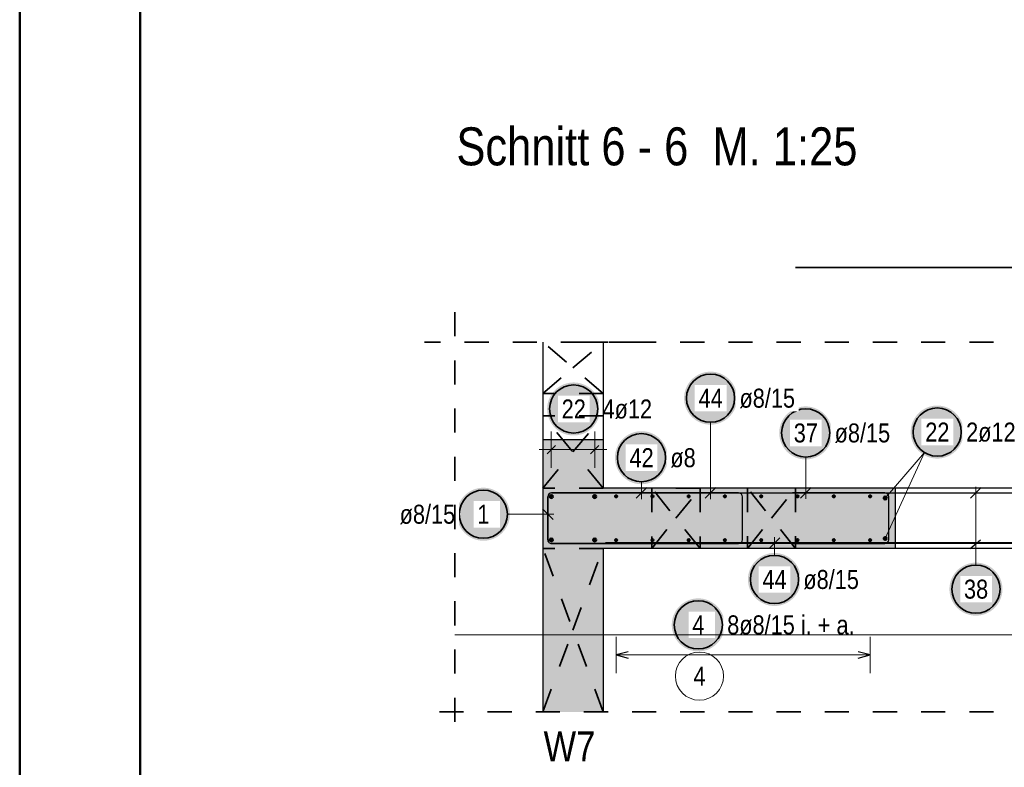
# Model space of a CAD drawing. Header units: millimetres. Extents: x -4.8 to 37.2, y -12 to 28.3.
# Tile 2 of 82: x 0 to 4.1, y 1.6 to 4.7. Entities that reach past the tile are written whole.
import ezdxf

# ---------------------------------------------------------------- set-up
doc = ezdxf.new("R2010")
doc.units = ezdxf.units.MM
doc.linetypes.add('DOT', pattern=[0.25, 0, -0.25])
doc.linetypes.add('HIDDEN', pattern=[0.375, 0.25, -0.125])
doc.layers.add('Achsen', color=7, linetype='Continuous', lineweight=20)
doc.layers.add('nplo Bewehrung', color=7, linetype='Continuous', lineweight=20)
doc.styles.add('Arial Narrow', font='ARIALN.TTF')

msp = doc.modelspace()

# ---------------------------------------------------------------- hatches: boundary and pattern name
at = {"lineweight": 25, "true_color": 0xffffff}
for points in [[(2.978442, 3.119997), (2.978375, 3.123836), (2.978174, 3.12767), (2.977839, 3.131495), (2.977371, 3.135306), (2.97677, 3.139098), (2.976038, 3.142867), (2.975174, 3.146608), (2.97418, 3.150317), (2.973058, 3.153989), (2.971808, 3.157619), (2.970432, 3.161203), (2.968932, 3.164738), (2.967309, 3.168218), (2.965566, 3.171639), (2.963704, 3.174997), (2.961727, 3.178288), (2.959636, 3.181508), (2.957433, 3.184653), (2.955123, 3.18772), (2.952707, 3.190703), (2.950188, 3.193601), (2.947569, 3.196409), (2.944854, 3.199124), (2.942046, 3.201743), (2.939148, 3.204262), (2.936164, 3.206678), (2.933098, 3.208989), (2.929953, 3.211191), (2.926733, 3.213282), (2.923442, 3.21526), (2.920083, 3.217121), (2.916662, 3.218864), (2.913183, 3.220487), (2.909648, 3.221987), (2.906064, 3.223363), (2.902433, 3.224613), (2.898762, 3.225736), (2.895053, 3.226729), (2.891312, 3.227593), (2.887543, 3.228326), (2.883751, 3.228926), (2.87994, 3.229394), (2.876115, 3.229729), (2.872281, 3.22993), (2.868442, 3.229997), (2.864603, 3.22993), (2.860768, 3.229729), (2.856943, 3.229394), (2.853133, 3.228926), (2.84934, 3.228326), (2.845571, 3.227593), (2.84183, 3.226729), (2.838122, 3.225736), (2.83445, 3.224613), (2.830819, 3.223363), (2.827235, 3.221987), (2.823701, 3.220487), (2.820221, 3.218864), (2.8168, 3.217121), (2.813442, 3.21526), (2.81015, 3.213282), (2.80693, 3.211191), (2.803785, 3.208989), (2.800719, 3.206678), (2.797735, 3.204262), (2.794837, 3.201743), (2.792029, 3.199124), (2.789314, 3.196409), (2.786696, 3.193601), (2.784177, 3.190703), (2.78176, 3.18772), (2.77945, 3.184653), (2.777247, 3.181508), (2.775156, 3.178288), (2.773179, 3.174997), (2.771317, 3.171639), (2.769574, 3.168218), (2.767952, 3.164738), (2.766451, 3.161203), (2.765075, 3.157619), (2.763825, 3.153989), (2.762703, 3.150317), (2.761709, 3.146608), (2.760845, 3.142867), (2.760113, 3.139098), (2.759512, 3.135306), (2.759044, 3.131495), (2.75871, 3.12767), (2.758509, 3.123836), (2.758442, 3.119997), (2.758509, 3.116158), (2.75871, 3.112324), (2.759044, 3.108499), (2.759512, 3.104688), (2.760113, 3.100895), (2.760845, 3.097126), (2.761709, 3.093385), (2.762703, 3.089677), (2.763825, 3.086005), (2.765075, 3.082375), (2.766451, 3.07879), (2.767952, 3.075256), (2.769574, 3.071776), (2.771317, 3.068355), (2.773179, 3.064997), (2.775156, 3.061706), (2.777247, 3.058486), (2.77945, 3.05534), (2.78176, 3.052274), (2.784177, 3.04929), (2.786696, 3.046392), (2.789314, 3.043584), (2.792029, 3.040869), (2.794837, 3.038251), (2.797735, 3.035732), (2.800719, 3.033316), (2.803785, 3.031005), (2.80693, 3.028803), (2.81015, 3.026711), (2.813442, 3.024734), (2.8168, 3.022873), (2.820221, 3.021129), (2.823701, 3.019507), (2.827235, 3.018007), (2.830819, 3.016631), (2.83445, 3.015381), (2.838122, 3.014258), (2.84183, 3.013264), (2.845571, 3.012401), (2.84934, 3.011668), (2.853133, 3.011067), (2.856943, 3.010599), (2.860768, 3.010265), (2.864603, 3.010064), (2.868442, 3.009997), (2.872281, 3.010064), (2.876115, 3.010265), (2.87994, 3.010599), (2.883751, 3.011067), (2.887543, 3.011668), (2.891312, 3.012401), (2.895053, 3.013264), (2.898762, 3.014258), (2.902433, 3.015381), (2.906064, 3.016631), (2.909648, 3.018007), (2.913183, 3.019507), (2.916662, 3.021129), (2.920083, 3.022873), (2.923442, 3.024734), (2.926733, 3.026711), (2.929953, 3.028803), (2.933098, 3.031005), (2.936164, 3.033316), (2.939148, 3.035732), (2.942046, 3.038251), (2.944854, 3.040869), (2.947569, 3.043584), (2.950188, 3.046392), (2.952707, 3.04929), (2.955123, 3.052274), (2.957433, 3.05534), (2.959636, 3.058486), (2.961727, 3.061706), (2.963704, 3.064997), (2.965566, 3.068355), (2.967309, 3.071776), (2.968932, 3.075256), (2.970432, 3.07879), (2.971808, 3.082375), (2.973058, 3.086005), (2.97418, 3.089677), (2.975174, 3.093385), (2.976038, 3.097126), (2.97677, 3.100895), (2.977371, 3.104688), (2.977839, 3.108499), (2.978174, 3.112324)], [(2.409942, 3.075132), (2.409875, 3.07897), (2.409674, 3.082805), (2.409339, 3.08663), (2.408871, 3.090441), (2.408271, 3.094233), (2.407538, 3.098002), (2.406674, 3.101743), (2.405681, 3.105452), (2.404558, 3.109123), (2.403308, 3.112754), (2.401932, 3.116338), (2.400432, 3.119873), (2.398809, 3.123352), (2.397066, 3.126773), (2.395205, 3.130132), (2.393227, 3.133423), (2.391136, 3.136643), (2.388934, 3.139788), (2.386623, 3.142854), (2.384207, 3.145838), (2.381688, 3.148736), (2.379069, 3.151544), (2.376354, 3.154259), (2.373546, 3.156877), (2.370648, 3.159396), (2.367665, 3.161813), (2.364598, 3.164123), (2.361453, 3.166326), (2.358233, 3.168417), (2.354942, 3.170394), (2.351584, 3.172256), (2.348163, 3.173999), (2.344683, 3.175622), (2.341148, 3.177122), (2.337564, 3.178498), (2.333934, 3.179748), (2.330262, 3.18087), (2.326553, 3.181864), (2.322812, 3.182728), (2.319043, 3.18346), (2.315251, 3.184061), (2.31144, 3.184529), (2.307615, 3.184864), (2.303781, 3.185064), (2.299942, 3.185132), (2.296103, 3.185064), (2.292269, 3.184864), (2.288444, 3.184529), (2.284633, 3.184061), (2.28084, 3.18346), (2.277071, 3.182728), (2.27333, 3.181864), (2.269622, 3.18087), (2.26595, 3.179748), (2.26232, 3.178498), (2.258735, 3.177122), (2.255201, 3.175622), (2.251721, 3.173999), (2.2483, 3.172256), (2.244942, 3.170394), (2.241651, 3.168417), (2.238431, 3.166326), (2.235285, 3.164123), (2.232219, 3.161813), (2.229235, 3.159396), (2.226337, 3.156877), (2.223529, 3.154259), (2.220814, 3.151544), (2.218196, 3.148736), (2.215677, 3.145838), (2.213261, 3.142854), (2.21095, 3.139788), (2.208748, 3.136643), (2.206656, 3.133423), (2.204679, 3.130132), (2.202818, 3.126773), (2.201074, 3.123352), (2.199452, 3.119873), (2.197952, 3.116338), (2.196576, 3.112754), (2.195326, 3.109123), (2.194203, 3.105452), (2.193209, 3.101743), (2.192346, 3.098002), (2.191613, 3.094233), (2.191012, 3.090441), (2.190544, 3.08663), (2.19021, 3.082805), (2.190009, 3.07897), (2.189942, 3.075132), (2.190009, 3.071293), (2.19021, 3.067458), (2.190544, 3.063633), (2.191012, 3.059822), (2.191613, 3.05603), (2.192346, 3.052261), (2.193209, 3.04852), (2.194203, 3.044811), (2.195326, 3.04114), (2.196576, 3.037509), (2.197952, 3.033925), (2.199452, 3.03039), (2.201074, 3.026911), (2.202818, 3.02349), (2.204679, 3.020132), (2.206656, 3.01684), (2.208748, 3.01362), (2.21095, 3.010475), (2.213261, 3.007409), (2.215677, 3.004425), (2.218196, 3.001527), (2.220814, 2.998719), (2.223529, 2.996004), (2.226337, 2.993386), (2.229235, 2.990867), (2.232219, 2.98845), (2.235285, 2.98614), (2.238431, 2.983937), (2.241651, 2.981846), (2.244942, 2.979869), (2.2483, 2.978007), (2.251721, 2.976264), (2.255201, 2.974642), (2.258735, 2.973141), (2.26232, 2.971765), (2.26595, 2.970515), (2.269622, 2.969393), (2.27333, 2.968399), (2.277071, 2.967535), (2.28084, 2.966803), (2.284633, 2.966202), (2.288444, 2.965734), (2.292269, 2.965399), (2.296103, 2.965199), (2.299942, 2.965132), (2.303781, 2.965199), (2.307615, 2.965399), (2.31144, 2.965734), (2.315251, 2.966202), (2.319043, 2.966803), (2.322812, 2.967535), (2.326553, 2.968399), (2.330262, 2.969393), (2.333934, 2.970515), (2.337564, 2.971765), (2.341148, 2.973141), (2.344683, 2.974642), (2.348163, 2.976264), (2.351584, 2.978007), (2.354942, 2.979869), (2.358233, 2.981846), (2.361453, 2.983937), (2.364598, 2.98614), (2.367665, 2.98845), (2.370648, 2.990867), (2.373546, 2.993386), (2.376354, 2.996004), (2.379069, 2.998719), (2.381688, 3.001527), (2.384207, 3.004425), (2.386623, 3.007409), (2.388934, 3.010475), (2.391136, 3.01362), (2.393227, 3.01684), (2.395205, 3.020132), (2.397066, 3.02349), (2.398809, 3.026911), (2.400432, 3.03039), (2.401932, 3.033925), (2.403308, 3.037509), (2.404558, 3.04114), (2.405681, 3.044811), (2.406674, 3.04852), (2.407538, 3.052261), (2.408271, 3.05603), (2.408871, 3.059822), (2.409339, 3.063633), (2.409674, 3.067458)], [(3.373489, 2.975734), (3.373422, 2.979573), (3.373221, 2.983407), (3.372886, 2.987232), (3.372418, 2.991043), (3.371818, 2.994835), (3.371085, 2.998604), (3.370221, 3.002346), (3.369228, 3.006054), (3.368105, 3.009726), (3.366855, 3.013356), (3.365479, 3.016941), (3.363979, 3.020475), (3.362356, 3.023955), (3.360613, 3.027376), (3.358752, 3.030734), (3.356774, 3.034025), (3.354683, 3.037245), (3.352481, 3.04039), (3.35017, 3.043457), (3.347754, 3.046441), (3.345235, 3.049338), (3.342616, 3.052147), (3.339901, 3.054861), (3.337093, 3.05748), (3.334196, 3.059999), (3.331212, 3.062415), (3.328145, 3.064726), (3.325, 3.066928), (3.32178, 3.069019), (3.318489, 3.070997), (3.315131, 3.072858), (3.31171, 3.074601), (3.30823, 3.076224), (3.304696, 3.077724), (3.301111, 3.0791), (3.297481, 3.08035), (3.293809, 3.081473), (3.2901, 3.082467), (3.286359, 3.08333), (3.28259, 3.084063), (3.278798, 3.084664), (3.274987, 3.085132), (3.271162, 3.085466), (3.267328, 3.085667), (3.263489, 3.085734), (3.25965, 3.085667), (3.255816, 3.085466), (3.251991, 3.085132), (3.24818, 3.084664), (3.244388, 3.084063), (3.240619, 3.08333), (3.236878, 3.082467), (3.233169, 3.081473), (3.229497, 3.08035), (3.225867, 3.0791), (3.222282, 3.077724), (3.218748, 3.076224), (3.215268, 3.074601), (3.211847, 3.072858), (3.208489, 3.070997), (3.205198, 3.069019), (3.201978, 3.066928), (3.198833, 3.064726), (3.195766, 3.062415), (3.192782, 3.059999), (3.189885, 3.05748), (3.187077, 3.054861), (3.184362, 3.052147), (3.181743, 3.049338), (3.179224, 3.046441), (3.176808, 3.043457), (3.174497, 3.04039), (3.172295, 3.037245), (3.170204, 3.034025), (3.168226, 3.030734), (3.166365, 3.027376), (3.164622, 3.023955), (3.162999, 3.020475), (3.161499, 3.016941), (3.160123, 3.013356), (3.158873, 3.009726), (3.15775, 3.006054), (3.156756, 3.002346), (3.155893, 2.998604), (3.15516, 2.994835), (3.154559, 2.991043), (3.154092, 2.987232), (3.153757, 2.983407), (3.153556, 2.979573), (3.153489, 2.975734), (3.153556, 2.971895), (3.153757, 2.968061), (3.154092, 2.964236), (3.154559, 2.960425), (3.15516, 2.956633), (3.155893, 2.952864), (3.156756, 2.949123), (3.15775, 2.945414), (3.158873, 2.941742), (3.160123, 2.938112), (3.161499, 2.934527), (3.162999, 2.930993), (3.164622, 2.927513), (3.166365, 2.924092), (3.168226, 2.920734), (3.170204, 2.917443), (3.172295, 2.914223), (3.174497, 2.911078), (3.176808, 2.908011), (3.179224, 2.905027), (3.181743, 2.90213), (3.184362, 2.899322), (3.187077, 2.896607), (3.189885, 2.893988), (3.192782, 2.891469), (3.195766, 2.889053), (3.198833, 2.886742), (3.201978, 2.88454), (3.205198, 2.882449), (3.208489, 2.880471), (3.211847, 2.87861), (3.215268, 2.876867), (3.218748, 2.875244), (3.222282, 2.873744), (3.225867, 2.872368), (3.229497, 2.871118), (3.233169, 2.869995), (3.236878, 2.869002), (3.240619, 2.868138), (3.244388, 2.867405), (3.24818, 2.866805), (3.251991, 2.866337), (3.255816, 2.866002), (3.25965, 2.865801), (3.263489, 2.865734), (3.267328, 2.865801), (3.271162, 2.866002), (3.274987, 2.866337), (3.278798, 2.866805), (3.28259, 2.867405), (3.286359, 2.868138), (3.2901, 2.869002), (3.293809, 2.869995), (3.297481, 2.871118), (3.301111, 2.872368), (3.304696, 2.873744), (3.30823, 2.875244), (3.31171, 2.876867), (3.315131, 2.87861), (3.318489, 2.880471), (3.32178, 2.882449), (3.325, 2.88454), (3.328145, 2.886742), (3.331212, 2.889053), (3.334196, 2.891469), (3.337093, 2.893988), (3.339901, 2.896607), (3.342616, 2.899322), (3.345235, 2.90213), (3.347754, 2.905027), (3.35017, 2.908011), (3.352481, 2.911078), (3.354683, 2.914223), (3.356774, 2.917443), (3.358752, 2.920734), (3.360613, 2.924092), (3.362356, 2.927513), (3.363979, 2.930993), (3.365479, 2.934527), (3.366855, 2.938112), (3.368105, 2.941742), (3.369228, 2.945414), (3.370221, 2.949123), (3.371085, 2.952864), (3.371818, 2.956633), (3.372418, 2.960425), (3.372886, 2.964236), (3.373221, 2.968061)], [(2.691491, 2.872956), (2.691424, 2.876795), (2.691223, 2.88063), (2.690888, 2.884455), (2.69042, 2.888265), (2.68982, 2.892058), (2.689087, 2.895827), (2.688223, 2.899568), (2.68723, 2.903277), (2.686107, 2.906948), (2.684857, 2.910579), (2.683481, 2.914163), (2.681981, 2.917697), (2.680358, 2.921177), (2.678615, 2.924598), (2.676754, 2.927956), (2.674776, 2.931248), (2.672685, 2.934468), (2.670483, 2.937613), (2.668172, 2.940679), (2.665756, 2.943663), (2.663237, 2.946561), (2.660618, 2.949369), (2.657903, 2.952084), (2.655095, 2.954702), (2.652198, 2.957221), (2.649214, 2.959638), (2.646147, 2.961948), (2.643002, 2.964151), (2.639782, 2.966242), (2.636491, 2.968219), (2.633133, 2.970081), (2.629712, 2.971824), (2.626232, 2.973446), (2.622698, 2.974947), (2.619113, 2.976323), (2.615483, 2.977573), (2.611811, 2.978695), (2.608102, 2.979689), (2.604361, 2.980553), (2.600592, 2.981285), (2.5968, 2.981886), (2.592989, 2.982354), (2.589164, 2.982688), (2.58533, 2.982889), (2.581491, 2.982956), (2.577652, 2.982889), (2.573818, 2.982688), (2.569993, 2.982354), (2.566182, 2.981886), (2.56239, 2.981285), (2.558621, 2.980553), (2.554879, 2.979689), (2.551171, 2.978695), (2.547499, 2.977573), (2.543869, 2.976323), (2.540284, 2.974947), (2.53675, 2.973446), (2.53327, 2.971824), (2.529849, 2.970081), (2.526491, 2.968219), (2.5232, 2.966242), (2.51998, 2.964151), (2.516835, 2.961948), (2.513768, 2.959638), (2.510784, 2.957221), (2.507887, 2.954702), (2.505078, 2.952084), (2.502364, 2.949369), (2.499745, 2.946561), (2.497226, 2.943663), (2.49481, 2.940679), (2.492499, 2.937613), (2.490297, 2.934468), (2.488206, 2.931248), (2.486228, 2.927956), (2.484367, 2.924598), (2.482624, 2.921177), (2.481001, 2.917697), (2.479501, 2.914163), (2.478125, 2.910579), (2.476875, 2.906948), (2.475752, 2.903277), (2.474758, 2.899568), (2.473895, 2.895827), (2.473162, 2.892058), (2.472561, 2.888265), (2.472093, 2.884455), (2.471759, 2.88063), (2.471558, 2.876795), (2.471491, 2.872956), (2.471558, 2.869117), (2.471759, 2.865283), (2.472093, 2.861458), (2.472561, 2.857647), (2.473162, 2.853855), (2.473895, 2.850086), (2.474758, 2.846345), (2.475752, 2.842636), (2.476875, 2.838965), (2.478125, 2.835334), (2.479501, 2.83175), (2.481001, 2.828215), (2.482624, 2.824736), (2.484367, 2.821315), (2.486228, 2.817956), (2.488206, 2.814665), (2.490297, 2.811445), (2.492499, 2.8083), (2.49481, 2.805234), (2.497226, 2.80225), (2.499745, 2.799352), (2.502364, 2.796544), (2.505078, 2.793829), (2.507887, 2.791211), (2.510784, 2.788692), (2.513768, 2.786275), (2.516835, 2.783965), (2.51998, 2.781762), (2.5232, 2.779671), (2.526491, 2.777694), (2.529849, 2.775832), (2.53327, 2.774089), (2.53675, 2.772466), (2.540284, 2.770966), (2.543869, 2.76959), (2.547499, 2.76834), (2.551171, 2.767218), (2.554879, 2.766224), (2.558621, 2.76536), (2.56239, 2.764628), (2.566182, 2.764027), (2.569993, 2.763559), (2.573818, 2.763224), (2.577652, 2.763023), (2.581491, 2.762956), (2.58533, 2.763023), (2.589164, 2.763224), (2.592989, 2.763559), (2.5968, 2.764027), (2.600592, 2.764628), (2.604361, 2.76536), (2.608102, 2.766224), (2.611811, 2.767218), (2.615483, 2.76834), (2.619113, 2.76959), (2.622698, 2.770966), (2.626232, 2.772466), (2.629712, 2.774089), (2.633133, 2.775832), (2.636491, 2.777694), (2.639782, 2.779671), (2.643002, 2.781762), (2.646147, 2.783965), (2.649214, 2.786275), (2.652198, 2.788692), (2.655095, 2.791211), (2.657903, 2.793829), (2.660618, 2.796544), (2.663237, 2.799352), (2.665756, 2.80225), (2.668172, 2.805234), (2.670483, 2.8083), (2.672685, 2.811445), (2.674776, 2.814665), (2.676754, 2.817956), (2.678615, 2.821315), (2.680358, 2.824736), (2.681981, 2.828215), (2.683481, 2.83175), (2.684857, 2.835334), (2.686107, 2.838965), (2.68723, 2.842636), (2.688223, 2.846345), (2.689087, 2.850086), (2.68982, 2.853855), (2.69042, 2.857647), (2.690888, 2.861458), (2.691223, 2.865283)], [(2.035101, 2.638382), (2.035034, 2.642221), (2.034833, 2.646055), (2.034498, 2.64988), (2.03403, 2.653691), (2.03343, 2.657483), (2.032697, 2.661252), (2.031833, 2.664994), (2.03084, 2.668702), (2.029717, 2.672374), (2.028467, 2.676004), (2.027091, 2.679589), (2.025591, 2.683123), (2.023968, 2.686603), (2.022225, 2.690024), (2.020364, 2.693382), (2.018386, 2.696673), (2.016295, 2.699893), (2.014093, 2.703039), (2.011782, 2.706105), (2.009366, 2.709089), (2.006847, 2.711987), (2.004228, 2.714795), (2.001513, 2.71751), (1.998705, 2.720128), (1.995807, 2.722647), (1.992824, 2.725063), (1.989757, 2.727374), (1.986612, 2.729576), (1.983392, 2.731667), (1.980101, 2.733645), (1.976743, 2.735506), (1.973322, 2.73725), (1.969842, 2.738872), (1.966307, 2.740372), (1.962723, 2.741748), (1.959093, 2.742998), (1.955421, 2.744121), (1.951712, 2.745115), (1.947971, 2.745978), (1.944202, 2.746711), (1.94041, 2.747312), (1.936599, 2.74778), (1.932774, 2.748114), (1.92894, 2.748315), (1.925101, 2.748382), (1.921262, 2.748315), (1.917428, 2.748114), (1.913603, 2.74778), (1.909792, 2.747312), (1.905999, 2.746711), (1.90223, 2.745978), (1.898489, 2.745115), (1.894781, 2.744121), (1.891109, 2.742998), (1.887479, 2.741748), (1.883894, 2.740372), (1.88036, 2.738872), (1.87688, 2.73725), (1.873459, 2.735506), (1.870101, 2.733645), (1.86681, 2.731667), (1.86359, 2.729576), (1.860444, 2.727374), (1.857378, 2.725063), (1.854394, 2.722647), (1.851496, 2.720128), (1.848688, 2.71751), (1.845973, 2.714795), (1.843355, 2.711987), (1.840836, 2.709089), (1.83842, 2.706105), (1.836109, 2.703039), (1.833907, 2.699893), (1.831815, 2.696673), (1.829838, 2.693382), (1.827977, 2.690024), (1.826233, 2.686603), (1.824611, 2.683123), (1.823111, 2.679589), (1.821735, 2.676004), (1.820485, 2.672374), (1.819362, 2.668702), (1.818368, 2.664994), (1.817505, 2.661252), (1.816772, 2.657483), (1.816171, 2.653691), (1.815703, 2.64988), (1.815369, 2.646055), (1.815168, 2.642221), (1.815101, 2.638382), (1.815168, 2.634543), (1.815369, 2.630709), (1.815703, 2.626884), (1.816171, 2.623073), (1.816772, 2.619281), (1.817505, 2.615512), (1.818368, 2.611771), (1.819362, 2.608062), (1.820485, 2.60439), (1.821735, 2.60076), (1.823111, 2.597175), (1.824611, 2.593641), (1.826233, 2.590161), (1.827977, 2.58674), (1.829838, 2.583382), (1.831815, 2.580091), (1.833907, 2.576871), (1.836109, 2.573726), (1.83842, 2.570659), (1.840836, 2.567676), (1.843355, 2.564778), (1.845973, 2.56197), (1.848688, 2.559255), (1.851496, 2.556636), (1.854394, 2.554117), (1.857378, 2.551701), (1.860444, 2.54939), (1.86359, 2.547188), (1.86681, 2.545097), (1.870101, 2.543119), (1.873459, 2.541258), (1.87688, 2.539515), (1.88036, 2.537892), (1.883894, 2.536392), (1.887479, 2.535016), (1.891109, 2.533766), (1.894781, 2.532643), (1.898489, 2.53165), (1.90223, 2.530786), (1.905999, 2.530053), (1.909792, 2.529453), (1.913603, 2.528985), (1.917428, 2.52865), (1.921262, 2.528449), (1.925101, 2.528382), (1.92894, 2.528449), (1.932774, 2.52865), (1.936599, 2.528985), (1.94041, 2.529453), (1.944202, 2.530053), (1.947971, 2.530786), (1.951712, 2.53165), (1.955421, 2.532643), (1.959093, 2.533766), (1.962723, 2.535016), (1.966307, 2.536392), (1.969842, 2.537892), (1.973322, 2.539515), (1.976743, 2.541258), (1.980101, 2.543119), (1.983392, 2.545097), (1.986612, 2.547188), (1.989757, 2.54939), (1.992824, 2.551701), (1.995807, 2.554117), (1.998705, 2.556636), (2.001513, 2.559255), (2.004228, 2.56197), (2.006847, 2.564778), (2.009366, 2.567676), (2.011782, 2.570659), (2.014093, 2.573726), (2.016295, 2.576871), (2.018386, 2.580091), (2.020364, 2.583382), (2.022225, 2.58674), (2.023968, 2.590161), (2.025591, 2.593641), (2.027091, 2.597175), (2.028467, 2.60076), (2.029717, 2.60439), (2.03084, 2.608062), (2.031833, 2.611771), (2.032697, 2.615512), (2.03343, 2.619281), (2.03403, 2.623073), (2.034498, 2.626884), (2.034833, 2.630709)], [(3.243686, 2.367634), (3.243619, 2.371473), (3.243418, 2.375307), (3.243083, 2.379132), (3.242615, 2.382943), (3.242015, 2.386735), (3.241282, 2.390504), (3.240418, 2.394245), (3.239424, 2.397954), (3.238302, 2.401626), (3.237052, 2.405256), (3.235676, 2.408841), (3.234176, 2.412375), (3.232553, 2.415855), (3.23081, 2.419276), (3.228948, 2.422634), (3.226971, 2.425925), (3.22488, 2.429145), (3.222678, 2.43229), (3.220367, 2.435357), (3.217951, 2.438341), (3.215432, 2.441238), (3.212813, 2.444046), (3.210098, 2.446761), (3.20729, 2.44938), (3.204392, 2.451899), (3.201408, 2.454315), (3.198342, 2.456626), (3.195197, 2.458828), (3.191977, 2.460919), (3.188686, 2.462897), (3.185328, 2.464758), (3.181906, 2.466501), (3.178427, 2.468124), (3.174892, 2.469624), (3.171308, 2.471), (3.167678, 2.47225), (3.164006, 2.473373), (3.160297, 2.474366), (3.156556, 2.47523), (3.152787, 2.475963), (3.148995, 2.476563), (3.145184, 2.477031), (3.141359, 2.477366), (3.137525, 2.477567), (3.133686, 2.477634), (3.129847, 2.477567), (3.126012, 2.477366), (3.122188, 2.477031), (3.118377, 2.476563), (3.114584, 2.475963), (3.110815, 2.47523), (3.107074, 2.474366), (3.103366, 2.473373), (3.099694, 2.47225), (3.096063, 2.471), (3.092479, 2.469624), (3.088945, 2.468124), (3.085465, 2.466501), (3.082044, 2.464758), (3.078686, 2.462897), (3.075395, 2.460919), (3.072174, 2.458828), (3.069029, 2.456626), (3.065963, 2.454315), (3.062979, 2.451899), (3.060081, 2.44938), (3.057273, 2.446761), (3.054558, 2.444046), (3.05194, 2.441238), (3.049421, 2.438341), (3.047004, 2.435357), (3.044694, 2.43229), (3.042492, 2.429145), (3.0404, 2.425925), (3.038423, 2.422634), (3.036561, 2.419276), (3.034818, 2.415855), (3.033196, 2.412375), (3.031695, 2.408841), (3.030319, 2.405256), (3.029069, 2.401626), (3.027947, 2.397954), (3.026953, 2.394245), (3.026089, 2.390504), (3.025357, 2.386735), (3.024756, 2.382943), (3.024288, 2.379132), (3.023954, 2.375307), (3.023753, 2.371473), (3.023686, 2.367634), (3.023753, 2.363795), (3.023954, 2.359961), (3.024288, 2.356136), (3.024756, 2.352325), (3.025357, 2.348533), (3.026089, 2.344764), (3.026953, 2.341022), (3.027947, 2.337314), (3.029069, 2.333642), (3.030319, 2.330012), (3.031695, 2.326427), (3.033196, 2.322893), (3.034818, 2.319413), (3.036561, 2.315992), (3.038423, 2.312634), (3.0404, 2.309343), (3.042492, 2.306123), (3.044694, 2.302978), (3.047004, 2.299911), (3.049421, 2.296927), (3.05194, 2.29403), (3.054558, 2.291221), (3.057273, 2.288507), (3.060081, 2.285888), (3.062979, 2.283369), (3.065963, 2.280953), (3.069029, 2.278642), (3.072174, 2.27644), (3.075395, 2.274349), (3.078686, 2.272371), (3.082044, 2.27051), (3.085465, 2.268767), (3.088945, 2.267144), (3.092479, 2.265644), (3.096063, 2.264268), (3.099694, 2.263018), (3.103366, 2.261895), (3.107074, 2.260901), (3.110815, 2.260038), (3.114584, 2.259305), (3.118377, 2.258704), (3.122188, 2.258236), (3.126012, 2.257902), (3.129847, 2.257701), (3.133686, 2.257634), (3.137525, 2.257701), (3.141359, 2.257902), (3.145184, 2.258236), (3.148995, 2.258704), (3.152787, 2.259305), (3.156556, 2.260038), (3.160297, 2.260901), (3.164006, 2.261895), (3.167678, 2.263018), (3.171308, 2.264268), (3.174892, 2.265644), (3.178427, 2.267144), (3.181906, 2.268767), (3.185328, 2.27051), (3.188686, 2.272371), (3.191977, 2.274349), (3.195197, 2.27644), (3.198342, 2.278642), (3.201408, 2.280953), (3.204392, 2.283369), (3.20729, 2.285888), (3.210098, 2.288507), (3.212813, 2.291221), (3.215432, 2.29403), (3.217951, 2.296927), (3.220367, 2.299911), (3.222678, 2.302978), (3.22488, 2.306123), (3.226971, 2.309343), (3.228948, 2.312634), (3.23081, 2.315992), (3.232553, 2.319413), (3.234176, 2.322893), (3.235676, 2.326427), (3.237052, 2.330012), (3.238302, 2.333642), (3.239424, 2.337314), (3.240418, 2.341022), (3.241282, 2.344764), (3.242015, 2.348533), (3.242615, 2.352325), (3.243083, 2.356136), (3.243418, 2.359961)], [(4.080255, 2.327487), (4.080188, 2.331326), (4.079987, 2.335161), (4.079652, 2.338986), (4.079184, 2.342796), (4.078583, 2.346589), (4.077851, 2.350358), (4.076987, 2.354099), (4.075993, 2.357808), (4.074871, 2.361479), (4.073621, 2.36511), (4.072245, 2.368694), (4.070745, 2.372228), (4.069122, 2.375708), (4.067379, 2.379129), (4.065517, 2.382487), (4.06354, 2.385779), (4.061449, 2.388999), (4.059246, 2.392144), (4.056936, 2.39521), (4.054519, 2.398194), (4.052, 2.401092), (4.049382, 2.4039), (4.046667, 2.406615), (4.043859, 2.409233), (4.040961, 2.411752), (4.037977, 2.414169), (4.034911, 2.416479), (4.031766, 2.418682), (4.028546, 2.420773), (4.025255, 2.42275), (4.021896, 2.424612), (4.018475, 2.426355), (4.014996, 2.427977), (4.011461, 2.429478), (4.007877, 2.430854), (4.004246, 2.432104), (4.000575, 2.433226), (3.996866, 2.43422), (3.993125, 2.435084), (3.989356, 2.435816), (3.985564, 2.436417), (3.981753, 2.436885), (3.977928, 2.437219), (3.974093, 2.43742), (3.970255, 2.437487), (3.966416, 2.43742), (3.962581, 2.437219), (3.958756, 2.436885), (3.954945, 2.436417), (3.951153, 2.435816), (3.947384, 2.435084), (3.943643, 2.43422), (3.939934, 2.433226), (3.936263, 2.432104), (3.932632, 2.430854), (3.929048, 2.429478), (3.925513, 2.427977), (3.922034, 2.426355), (3.918613, 2.424612), (3.915255, 2.42275), (3.911963, 2.420773), (3.908743, 2.418682), (3.905598, 2.416479), (3.902532, 2.414169), (3.899548, 2.411752), (3.89665, 2.409233), (3.893842, 2.406615), (3.891127, 2.4039), (3.888509, 2.401092), (3.88599, 2.398194), (3.883573, 2.39521), (3.881263, 2.392144), (3.87906, 2.388999), (3.876969, 2.385779), (3.874992, 2.382487), (3.87313, 2.379129), (3.871387, 2.375708), (3.869765, 2.372228), (3.868264, 2.368694), (3.866888, 2.36511), (3.865638, 2.361479), (3.864516, 2.357808), (3.863522, 2.354099), (3.862658, 2.350358), (3.861926, 2.346589), (3.861325, 2.342796), (3.860857, 2.338986), (3.860522, 2.335161), (3.860322, 2.331326), (3.860255, 2.327487), (3.860322, 2.323648), (3.860522, 2.319814), (3.860857, 2.315989), (3.861325, 2.312178), (3.861926, 2.308386), (3.862658, 2.304617), (3.863522, 2.300876), (3.864516, 2.297167), (3.865638, 2.293496), (3.866888, 2.289865), (3.868264, 2.286281), (3.869765, 2.282746), (3.871387, 2.279267), (3.87313, 2.275846), (3.874992, 2.272487), (3.876969, 2.269196), (3.87906, 2.265976), (3.881263, 2.262831), (3.883573, 2.259765), (3.88599, 2.256781), (3.888509, 2.253883), (3.891127, 2.251075), (3.893842, 2.24836), (3.89665, 2.245742), (3.899548, 2.243223), (3.902532, 2.240806), (3.905598, 2.238496), (3.908743, 2.236293), (3.911963, 2.234202), (3.915255, 2.232225), (3.918613, 2.230363), (3.922034, 2.22862), (3.925513, 2.226997), (3.929048, 2.225497), (3.932632, 2.224121), (3.936263, 2.222871), (3.939934, 2.221749), (3.943643, 2.220755), (3.947384, 2.219891), (3.951153, 2.219159), (3.954945, 2.218558), (3.958756, 2.21809), (3.962581, 2.217755), (3.966416, 2.217554), (3.970255, 2.217487), (3.974093, 2.217554), (3.977928, 2.217755), (3.981753, 2.21809), (3.985564, 2.218558), (3.989356, 2.219159), (3.993125, 2.219891), (3.996866, 2.220755), (4.000575, 2.221749), (4.004246, 2.222871), (4.007877, 2.224121), (4.011461, 2.225497), (4.014996, 2.226997), (4.018475, 2.22862), (4.021896, 2.230363), (4.025255, 2.232225), (4.028546, 2.234202), (4.031766, 2.236293), (4.034911, 2.238496), (4.037977, 2.240806), (4.040961, 2.243223), (4.043859, 2.245742), (4.046667, 2.24836), (4.049382, 2.251075), (4.052, 2.253883), (4.054519, 2.256781), (4.056936, 2.259765), (4.059246, 2.262831), (4.061449, 2.265976), (4.06354, 2.269196), (4.065517, 2.272487), (4.067379, 2.275846), (4.069122, 2.279267), (4.070745, 2.282746), (4.072245, 2.286281), (4.073621, 2.289865), (4.074871, 2.293496), (4.075993, 2.297167), (4.076987, 2.300876), (4.077851, 2.304617), (4.078583, 2.308386), (4.079184, 2.312178), (4.079652, 2.315989), (4.079987, 2.319814)], [(2.927408, 2.179232), (2.927341, 2.183071), (2.92714, 2.186905), (2.926805, 2.19073), (2.926337, 2.194541), (2.925737, 2.198333), (2.925004, 2.202102), (2.924141, 2.205843), (2.923147, 2.209552), (2.922024, 2.213224), (2.920774, 2.216854), (2.919398, 2.220439), (2.917898, 2.223973), (2.916275, 2.227453), (2.914532, 2.230874), (2.912671, 2.234232), (2.910693, 2.237523), (2.908602, 2.240743), (2.9064, 2.243888), (2.904089, 2.246955), (2.901673, 2.249939), (2.899154, 2.252836), (2.896535, 2.255644), (2.89382, 2.258359), (2.891012, 2.260978), (2.888115, 2.263497), (2.885131, 2.265913), (2.882064, 2.268224), (2.878919, 2.270426), (2.875699, 2.272517), (2.872408, 2.274495), (2.86905, 2.276356), (2.865629, 2.278099), (2.862149, 2.279722), (2.858615, 2.281222), (2.85503, 2.282598), (2.8514, 2.283848), (2.847728, 2.284971), (2.844019, 2.285965), (2.840278, 2.286828), (2.836509, 2.287561), (2.832717, 2.288162), (2.828906, 2.288629), (2.825081, 2.288964), (2.821247, 2.289165), (2.817408, 2.289232), (2.813569, 2.289165), (2.809735, 2.288964), (2.80591, 2.288629), (2.802099, 2.288162), (2.798307, 2.287561), (2.794538, 2.286828), (2.790797, 2.285965), (2.787088, 2.284971), (2.783416, 2.283848), (2.779786, 2.282598), (2.776201, 2.281222), (2.772667, 2.279722), (2.769187, 2.278099), (2.765766, 2.276356), (2.762408, 2.274495), (2.759117, 2.272517), (2.755897, 2.270426), (2.752752, 2.268224), (2.749685, 2.265913), (2.746701, 2.263497), (2.743804, 2.260978), (2.740996, 2.258359), (2.738281, 2.255644), (2.735662, 2.252836), (2.733143, 2.249939), (2.730727, 2.246955), (2.728416, 2.243888), (2.726214, 2.240743), (2.724123, 2.237523), (2.722145, 2.234232), (2.720284, 2.230874), (2.718541, 2.227453), (2.716918, 2.223973), (2.715418, 2.220439), (2.714042, 2.216854), (2.712792, 2.213224), (2.711669, 2.209552), (2.710675, 2.205843), (2.709812, 2.202102), (2.709079, 2.198333), (2.708479, 2.194541), (2.708011, 2.19073), (2.707676, 2.186905), (2.707475, 2.183071), (2.707408, 2.179232), (2.707475, 2.175393), (2.707676, 2.171559), (2.708011, 2.167734), (2.708479, 2.163923), (2.709079, 2.160131), (2.709812, 2.156362), (2.710675, 2.152621), (2.711669, 2.148912), (2.712792, 2.14524), (2.714042, 2.14161), (2.715418, 2.138025), (2.716918, 2.134491), (2.718541, 2.131011), (2.720284, 2.12759), (2.722145, 2.124232), (2.724123, 2.120941), (2.726214, 2.117721), (2.728416, 2.114576), (2.730727, 2.111509), (2.733143, 2.108525), (2.735662, 2.105628), (2.738281, 2.10282), (2.740996, 2.100105), (2.743804, 2.097486), (2.746701, 2.094967), (2.749685, 2.092551), (2.752752, 2.09024), (2.755897, 2.088038), (2.759117, 2.085947), (2.762408, 2.083969), (2.765766, 2.082108), (2.769187, 2.080365), (2.772667, 2.078742), (2.776201, 2.077242), (2.779786, 2.075866), (2.783416, 2.074616), (2.787088, 2.073493), (2.790797, 2.0725), (2.794538, 2.071636), (2.798307, 2.070903), (2.802099, 2.070303), (2.80591, 2.069835), (2.809735, 2.0695), (2.813569, 2.069299), (2.817408, 2.069232), (2.821247, 2.069299), (2.825081, 2.0695), (2.828906, 2.069835), (2.832717, 2.070303), (2.836509, 2.070903), (2.840278, 2.071636), (2.844019, 2.0725), (2.847728, 2.073493), (2.8514, 2.074616), (2.85503, 2.075866), (2.858615, 2.077242), (2.862149, 2.078742), (2.865629, 2.080365), (2.86905, 2.082108), (2.872408, 2.083969), (2.875699, 2.085947), (2.878919, 2.088038), (2.882064, 2.09024), (2.885131, 2.092551), (2.888115, 2.094967), (2.891012, 2.097486), (2.89382, 2.100105), (2.896535, 2.10282), (2.899154, 2.105628), (2.901673, 2.108525), (2.904089, 2.111509), (2.9064, 2.114576), (2.908602, 2.117721), (2.910693, 2.120941), (2.912671, 2.124232), (2.914532, 2.12759), (2.916275, 2.131011), (2.917898, 2.134491), (2.919398, 2.138025), (2.920774, 2.14161), (2.922024, 2.14524), (2.923147, 2.148912), (2.924141, 2.152621), (2.925004, 2.156362), (2.925737, 2.160131), (2.926337, 2.163923), (2.926805, 2.167734), (2.92714, 2.171559)]]:
    msp.add_hatch(color=7, dxfattribs=at).paths.add_polyline_path(points)
at = {"lineweight": 50, "true_color": 0xffffff}
msp.add_hatch(color=7, dxfattribs=at).paths.add_polyline_path([(3.919427, 2.979326), (3.91936, 2.983165), (3.919159, 2.986999), (3.918825, 2.990824), (3.918357, 2.994635), (3.917756, 2.998427), (3.917023, 3.002196), (3.91616, 3.005937), (3.915166, 3.009646), (3.914043, 3.013318), (3.912793, 3.016948), (3.911417, 3.020532), (3.909917, 3.024067), (3.908295, 3.027547), (3.906551, 3.030968), (3.90469, 3.034326), (3.902712, 3.037617), (3.900621, 3.040837), (3.898419, 3.043982), (3.896108, 3.047048), (3.893692, 3.050032), (3.891173, 3.05293), (3.888555, 3.055738), (3.88584, 3.058453), (3.883032, 3.061072), (3.880134, 3.063591), (3.87715, 3.066007), (3.874084, 3.068318), (3.870938, 3.07052), (3.867718, 3.072611), (3.864427, 3.074588), (3.861069, 3.07645), (3.857648, 3.078193), (3.854168, 3.079816), (3.850634, 3.081316), (3.847049, 3.082692), (3.843419, 3.083942), (3.839747, 3.085064), (3.836039, 3.086058), (3.832297, 3.086922), (3.828528, 3.087655), (3.824736, 3.088255), (3.820925, 3.088723), (3.8171, 3.089058), (3.813266, 3.089259), (3.809427, 3.089326), (3.805588, 3.089259), (3.801754, 3.089058), (3.797929, 3.088723), (3.794118, 3.088255), (3.790326, 3.087655), (3.786557, 3.086922), (3.782816, 3.086058), (3.779107, 3.085064), (3.775435, 3.083942), (3.771805, 3.082692), (3.76822, 3.081316), (3.764686, 3.079816), (3.761206, 3.078193), (3.757785, 3.07645), (3.754427, 3.074588), (3.751136, 3.072611), (3.747916, 3.07052), (3.744771, 3.068318), (3.741704, 3.066007), (3.738721, 3.063591), (3.735823, 3.061072), (3.733015, 3.058453), (3.7303, 3.055738), (3.727681, 3.05293), (3.725162, 3.050032), (3.722746, 3.047048), (3.720435, 3.043982), (3.718233, 3.040837), (3.716142, 3.037617), (3.714164, 3.034326), (3.712303, 3.030968), (3.71056, 3.027547), (3.708937, 3.024067), (3.707437, 3.020532), (3.706061, 3.016948), (3.704811, 3.013318), (3.703688, 3.009646), (3.702695, 3.005937), (3.701831, 3.002196), (3.701098, 2.998427), (3.700498, 2.994635), (3.70003, 2.990824), (3.699695, 2.986999), (3.699494, 2.983165), (3.699427, 2.979326), (3.699494, 2.975487), (3.699695, 2.971652), (3.70003, 2.967828), (3.700498, 2.964017), (3.701098, 2.960224), (3.701831, 2.956455), (3.702695, 2.952714), (3.703688, 2.949006), (3.704811, 2.945334), (3.706061, 2.941703), (3.707437, 2.938119), (3.708937, 2.934585), (3.71056, 2.931105), (3.712303, 2.927684), (3.714164, 2.924326), (3.716142, 2.921035), (3.718233, 2.917814), (3.720435, 2.914669), (3.722746, 2.911603), (3.725162, 2.908619), (3.727681, 2.905721), (3.7303, 2.902913), (3.733015, 2.900198), (3.735823, 2.89758), (3.738721, 2.895061), (3.741704, 2.892645), (3.744771, 2.890334), (3.747916, 2.888132), (3.751136, 2.88604), (3.754427, 2.884063), (3.757785, 2.882201), (3.761206, 2.880458), (3.764686, 2.878836), (3.76822, 2.877335), (3.771805, 2.87596), (3.775435, 2.874709), (3.779107, 2.873587), (3.782816, 2.872593), (3.786557, 2.871729), (3.790326, 2.870997), (3.794118, 2.870396), (3.797929, 2.869928), (3.801754, 2.869594), (3.805588, 2.869393), (3.809427, 2.869326), (3.813266, 2.869393), (3.8171, 2.869594), (3.820925, 2.869928), (3.824736, 2.870396), (3.828528, 2.870997), (3.832297, 2.871729), (3.836039, 2.872593), (3.839747, 2.873587), (3.843419, 2.874709), (3.847049, 2.87596), (3.850634, 2.877335), (3.854168, 2.878836), (3.857648, 2.880458), (3.861069, 2.882201), (3.864427, 2.884063), (3.867718, 2.88604), (3.870938, 2.888132), (3.874084, 2.890334), (3.87715, 2.892645), (3.880134, 2.895061), (3.883032, 2.89758), (3.88584, 2.900198), (3.888555, 2.902913), (3.891173, 2.905721), (3.893692, 2.908619), (3.896108, 2.911603), (3.898419, 2.914669), (3.900621, 2.917814), (3.902712, 2.921035), (3.90469, 2.924326), (3.906551, 2.927684), (3.908295, 2.931105), (3.909917, 2.934585), (3.911417, 2.938119), (3.912793, 2.941703), (3.914043, 2.945334), (3.915166, 2.949006), (3.91616, 2.952714), (3.917023, 2.956455), (3.917756, 2.960224), (3.918357, 2.964017), (3.918825, 2.967828), (3.919159, 2.971652)])
at = {"lineweight": 13, "true_color": 0xd7ffd7}
for points in [[(2.422263, 2.946691), (2.422263, 1.818122), (2.172263, 1.818122), (2.172263, 2.946691)], [(3.634723, 2.746691), (3.634723, 2.496691), (2.422263, 2.496691), (2.422263, 2.746691)]]:
    msp.add_hatch(color=254, dxfattribs=at).paths.add_polyline_path(points)

# ---------------------------------------------------------------- linework, layer by layer
at = {"color": 4, "linetype": 'Continuous', "lineweight": 50}
for p, q in [((0, 21.025), (0, 0)), ((0.5, 20.9), (0.5, 0.125))]:
    msp.add_line(p, q, dxfattribs=at)
at = {"color": 2, "linetype": 'Continuous', "lineweight": 35}
msp.add_line((3.221121, 3.662707), (5.321121, 3.662707), dxfattribs=at)
at = {"color": 2, "linetype": 'HIDDEN', "lineweight": 35, "ltscale": 0.25}
for p, q in [((2.547263, 3.351915), (1.680984, 3.351915)), ((8.84286, 3.351915), (2.297263, 3.351915)), ((8.84286, 1.818122), (1.680984, 1.818122))]:
    msp.add_line(p, q, dxfattribs=at)
at = {"color": 3, "linetype": 'Continuous', "lineweight": 25}
for p, q in [((2.172263, 3.351915), (2.172263, 2.946691)), ((2.422263, 2.946691), (2.172263, 2.946691)), ((2.172263, 2.946691), (2.172263, 1.818122)), ((2.422263, 2.946691), (2.422263, 2.746691)), ((2.224941, 2.924247), (2.189586, 2.888891)), ((2.224941, 2.924247), (2.189586, 2.888891)), ((2.404941, 2.924247), (2.369586, 2.888891)), ((2.404941, 2.924247), (2.369586, 2.888891)), ((3.634723, 2.746691), (2.422263, 2.746691)), ((2.559394, 2.704427), (2.603588, 2.748621)), ((2.846345, 2.704427), (2.890539, 2.748621)), ((3.241392, 2.704494), (3.285586, 2.748688)), ((5.144723, 2.746691), (3.634723, 2.746691)), ((3.634723, 2.746691), (3.634723, 2.496691)), ((3.992352, 2.749629), (3.948157, 2.705435)), ((2.192263, 2.532563), (2.192263, 2.710563)), ((2.192263, 2.710524), (2.192263, 2.532691)), ((2.208263, 2.726563), (2.842263, 2.726593)), ((2.985121, 2.726524), (2.208263, 2.726524)), ((2.377552, 2.726524), (2.557552, 2.726524)), ((2.557552, 2.726524), (2.757552, 2.726524)), ((2.757552, 2.726524), (3.547552, 2.726524)), ((2.985121, 2.726524), (2.891121, 2.726524)), ((3.001121, 2.616524), (3.001121, 2.710524)), ((3.001121, 2.532691), (3.001121, 2.710524)), ((3.592388, 2.726591), (3.208388, 2.726591)), ((3.221121, 2.727532), (5.321121, 2.727532)), ((3.608388, 2.532591), (3.608388, 2.710591)), ((2.21436, 2.616285), (2.170166, 2.660479)), ((3.155783, 2.540581), (3.111589, 2.496386)), ((2.208263, 2.516691), (2.985121, 2.516691)), ((2.842263, 2.516593), (2.208264, 2.516563)), ((2.385723, 2.518484), (2.565723, 2.518484)), ((3.634723, 2.496691), (2.422263, 2.496691)), ((2.422263, 2.496691), (2.422263, 1.818122)), ((2.565723, 2.518484), (2.765723, 2.518484)), ((2.765723, 2.518484), (3.555723, 2.518484)), ((3.208388, 2.516591), (3.592388, 2.516591)), ((3.284812, 2.517753), (5.424076, 2.517753)), ((5.144723, 2.496691), (3.634723, 2.496691)), ((3.945862, 2.495799), (3.989769, 2.532388)), ((2.526264, 2.067629), (2.476264, 2.054232)), ((2.476264, 2.054232), (2.526264, 2.040835)), ((3.530723, 2.054232), (3.480723, 2.067629)), ((3.480723, 2.040835), (3.530723, 2.054232))]:
    msp.add_line(p, q, dxfattribs=at)
at = {"color": 2, "linetype": 'DOT', "lineweight": 35, "ltscale": 0.25}
for p, q in [((2.422263, 3.139743), (2.172263, 3.139743)), ((2.422263, 2.746691), (2.172263, 2.746691)), ((2.82477, 2.746524), (2.62477, 2.746524)), ((2.62477, 2.746524), (2.62477, 2.496691)), ((2.82477, 2.746524), (2.82477, 2.496691)), ((3.021121, 2.746691), (3.021121, 2.496691)), ((3.221121, 2.746691), (3.221121, 2.496691)), ((2.422263, 2.496573), (2.172263, 2.496573))]:
    msp.add_line(p, q, dxfattribs=at)
at = {"color": 5, "linetype": 'Continuous', "lineweight": 18}
for p, q in [((2.868442, 3.019997), (2.868442, 2.701524)), ((2.207263, 2.981569), (2.207263, 2.831569)), ((2.207263, 2.981569), (2.207263, 2.831569)), ((2.387263, 2.981569), (2.387263, 2.831569)), ((2.387263, 2.981569), (2.387263, 2.831569)), ((2.157263, 2.906569), (2.437263, 2.906569)), ((3.263489, 2.875734), (3.263489, 2.701591)), ((3.593723, 2.705691), (3.756228, 2.894651)), ((3.593723, 2.537691), (3.756228, 2.894651)), ((2.581491, 2.772956), (2.581491, 2.701524)), ((3.970255, 2.427487), (3.970255, 2.752532)), ((2.025101, 2.638382), (2.217263, 2.638382)), ((3.133686, 2.467634), (3.133686, 2.543484)), ((2.476264, 2.129232), (2.476264, 1.979232)), ((3.530723, 1.979232), (3.530723, 2.129232)), ((3.530723, 2.054232), (2.476264, 2.054232))]:
    msp.add_line(p, q, dxfattribs=at)
at = {"color": 2, "linetype": 'Continuous', "lineweight": 35}
for centre in [(2.868442, 3.119997), (2.299942, 3.075132), (3.263489, 2.975734), (3.809427, 2.979326), (2.581491, 2.872956), (1.925101, 2.638382), (3.133686, 2.367634), (3.970255, 2.327487), (2.817408, 2.179232)]:
    msp.add_circle(centre, 0.1, dxfattribs=at)
at = {"color": 4, "linetype": 'Continuous', "lineweight": 50}
for centre, radius in [((2.207263, 2.711573), 0.006), ((2.207263, 2.711573), 0.006), ((2.207263, 2.711573), 0.0054), ((2.207263, 2.711573), 0.0042), ((2.207263, 2.711573), 0.003), ((2.207263, 2.711573), 0.0018), ((2.207263, 2.711573), 0.0006), ((2.387263, 2.711573), 0.006), ((2.387263, 2.711573), 0.006), ((2.387263, 2.711573), 0.0054), ((2.387263, 2.711573), 0.0042), ((2.387263, 2.711573), 0.003), ((2.387263, 2.711573), 0.0018), ((2.387263, 2.711573), 0.0006), ((2.476264, 2.712691), 0.004), ((2.476264, 2.712691), 0.004), ((2.476264, 2.712691), 0.0036), ((2.476264, 2.712691), 0.0028), ((2.476264, 2.712691), 0.002), ((2.476264, 2.712691), 0.0012), ((2.476264, 2.712691), 0.0004), ((2.626901, 2.712691), 0.004), ((2.626901, 2.712691), 0.004), ((2.626901, 2.712691), 0.0036), ((2.626901, 2.712691), 0.0028), ((2.626901, 2.712691), 0.002), ((2.626901, 2.712691), 0.0012), ((2.626901, 2.712691), 0.0004), ((2.777538, 2.712691), 0.004), ((2.777538, 2.712691), 0.004), ((2.777538, 2.712691), 0.0036), ((2.777538, 2.712691), 0.0028), ((2.777538, 2.712691), 0.002), ((2.777538, 2.712691), 0.0012), ((2.777538, 2.712691), 0.0004), ((2.928175, 2.712691), 0.004), ((2.928175, 2.712691), 0.004), ((2.928175, 2.712691), 0.0036), ((2.928175, 2.712691), 0.0028), ((2.928175, 2.712691), 0.002), ((2.928175, 2.712691), 0.0012), ((2.928175, 2.712691), 0.0004), ((3.078812, 2.712691), 0.004), ((3.078812, 2.712691), 0.004), ((3.078812, 2.712691), 0.0036), ((3.078812, 2.712691), 0.0028), ((3.078812, 2.712691), 0.002), ((3.078812, 2.712691), 0.0012), ((3.078812, 2.712691), 0.0004), ((3.229449, 2.712691), 0.004), ((3.229449, 2.712691), 0.004), ((3.229449, 2.712691), 0.0036), ((3.229449, 2.712691), 0.0028), ((3.229449, 2.712691), 0.002), ((3.229449, 2.712691), 0.0012), ((3.229449, 2.712691), 0.0004), ((3.380086, 2.712691), 0.004), ((3.380086, 2.712691), 0.004), ((3.380086, 2.712691), 0.0036), ((3.380086, 2.712691), 0.0028), ((3.380086, 2.712691), 0.002), ((3.380086, 2.712691), 0.0012), ((3.380086, 2.712691), 0.0004), ((3.530723, 2.712691), 0.004), ((3.530723, 2.712691), 0.004), ((3.530723, 2.712691), 0.0036), ((3.530723, 2.712691), 0.0028), ((3.530723, 2.712691), 0.002), ((3.530723, 2.712691), 0.0012), ((3.530723, 2.712691), 0.0004), ((3.593723, 2.705691), 0.006), ((3.593723, 2.705691), 0.006), ((3.593723, 2.705691), 0.0054), ((3.593723, 2.705691), 0.0042), ((3.593723, 2.705691), 0.003), ((3.593723, 2.705691), 0.0018), ((3.593723, 2.705691), 0.0006), ((2.207263, 2.531573), 0.006), ((2.207263, 2.531573), 0.006), ((2.207263, 2.531573), 0.0054), ((2.207263, 2.531573), 0.0042), ((2.387263, 2.531573), 0.006), ((2.387263, 2.531573), 0.006), ((2.387263, 2.531573), 0.0054), ((2.387263, 2.531573), 0.0042), ((2.476264, 2.530691), 0.004), ((2.476264, 2.530691), 0.004), ((2.626901, 2.530691), 0.004), ((2.626901, 2.530691), 0.004), ((2.777538, 2.530691), 0.004), ((2.777538, 2.530691), 0.004), ((2.928175, 2.530691), 0.004), ((2.928175, 2.530691), 0.004), ((3.078812, 2.530691), 0.004), ((3.078812, 2.530691), 0.004), ((3.229449, 2.530691), 0.004), ((3.229449, 2.530691), 0.004), ((3.380086, 2.530691), 0.004), ((3.380086, 2.530691), 0.004), ((3.530723, 2.530691), 0.004), ((3.530723, 2.530691), 0.004), ((3.593723, 2.537691), 0.006), ((3.593723, 2.537691), 0.006), ((3.593723, 2.537691), 0.0054), ((3.593723, 2.537691), 0.0042), ((3.593723, 2.537691), 0.003), ((3.593723, 2.537691), 0.0018), ((3.593723, 2.537691), 0.0006), ((2.207263, 2.531573), 0.003), ((2.207263, 2.531573), 0.0018), ((2.207263, 2.531573), 0.0006), ((2.387263, 2.531573), 0.003), ((2.387263, 2.531573), 0.0018), ((2.387263, 2.531573), 0.0006), ((2.476264, 2.530691), 0.0036), ((2.476264, 2.530691), 0.0028), ((2.476264, 2.530691), 0.002), ((2.476264, 2.530691), 0.0012), ((2.476264, 2.530691), 0.0004), ((2.626901, 2.530691), 0.0036), ((2.626901, 2.530691), 0.0028), ((2.626901, 2.530691), 0.002), ((2.626901, 2.530691), 0.0012), ((2.626901, 2.530691), 0.0004), ((2.777538, 2.530691), 0.0036), ((2.777538, 2.530691), 0.0028), ((2.777538, 2.530691), 0.002), ((2.777538, 2.530691), 0.0012), ((2.777538, 2.530691), 0.0004), ((2.928175, 2.530691), 0.0036), ((2.928175, 2.530691), 0.0028), ((2.928175, 2.530691), 0.002), ((2.928175, 2.530691), 0.0012), ((2.928175, 2.530691), 0.0004), ((3.078812, 2.530691), 0.0036), ((3.078812, 2.530691), 0.0028), ((3.078812, 2.530691), 0.002), ((3.078812, 2.530691), 0.0012), ((3.078812, 2.530691), 0.0004), ((3.229449, 2.530691), 0.0036), ((3.229449, 2.530691), 0.0028), ((3.229449, 2.530691), 0.002), ((3.229449, 2.530691), 0.0012), ((3.229449, 2.530691), 0.0004), ((3.380086, 2.530691), 0.0036), ((3.380086, 2.530691), 0.0028), ((3.380086, 2.530691), 0.002), ((3.380086, 2.530691), 0.0012), ((3.380086, 2.530691), 0.0004), ((3.530723, 2.530691), 0.0036), ((3.530723, 2.530691), 0.0028), ((3.530723, 2.530691), 0.002), ((3.530723, 2.530691), 0.0012), ((3.530723, 2.530691), 0.0004)]:
    msp.add_circle(centre, radius, dxfattribs=at)
at = {"color": 9, "linetype": 'Continuous', "lineweight": 0}
msp.add_circle((2.822291, 1.966517), 0.1, dxfattribs=at)
at = {"color": 3, "linetype": 'Continuous', "lineweight": 25}
for centre, start, end in [((2.208263, 2.710563), 90.002712, 180), ((2.208263, 2.710524), 90, 180), ((2.985121, 2.710524), 0, 90), ((2.985121, 2.710524), 0, 90), ((3.592388, 2.710591), 0, 90), ((2.208263, 2.532691), 180, 270), ((2.208263, 2.532563), 180, 270.002712), ((2.985121, 2.532691), 270, 0), ((3.592388, 2.532591), 270, 0)]:
    msp.add_arc(centre, 0.016, start, end, dxfattribs=at)
at = {"layer": 'Achsen', "color": 2, "linetype": 'DOT', "lineweight": 35, "ltscale": 0.25}
for p, q in [((2.422214, 3.139743), (2.172263, 3.351915)), ((2.297239, 3.245829), (2.422214, 3.351915)), ((2.172263, 3.139743), (2.297239, 3.245829)), ((2.172263, 2.746691), (2.297239, 2.896691)), ((2.824676, 2.496691), (2.62477, 2.746524)), ((2.72477, 2.621549), (2.82477, 2.746524)), ((3.221121, 2.496691), (3.021121, 2.746691)), ((3.121121, 2.621691), (3.221121, 2.746691)), ((2.624864, 2.496691), (2.72477, 2.621549)), ((3.021121, 2.496691), (3.121121, 2.621691)), ((2.422214, 1.818122), (2.172263, 2.496573)), ((2.297239, 2.157347), (2.422214, 2.496573)), ((2.172263, 1.818122), (2.297239, 2.157347))]:
    msp.add_line(p, q, dxfattribs=at)
at = {"layer": 'Achsen', "color": 3, "linetype": 'Continuous', "lineweight": 25}
for p, q in [((2.62477, 2.496573), (2.624864, 2.496691)), ((2.82477, 2.496573), (2.824676, 2.496691))]:
    msp.add_line(p, q, dxfattribs=at)
at = {"layer": 'nplo Bewehrung', "color": 9, "linetype": 'Continuous', "lineweight": 0}
for p, q in [((2.432263, 2.520691), (7.982168, 2.520691)), ((3.745061, 2.137278), (5.095061, 2.137278))]:
    msp.add_line(p, q, dxfattribs=at)

# ---------------------------------------------------------------- texts
at = {"color": 1, "lineweight": 70, "style": 'Arial Narrow'}
msp.add_text('Schnitt 6 - 6  M. 1:25', height=0.1575, dxfattribs=at).set_placement((1.81327, 4.086243))
at = {"color": 2, "lineweight": 35, "style": 'Arial Narrow'}
msp.add_text('W7', height=0.125, dxfattribs=at).set_placement((2.175192, 1.612833))
at = {"color": 9, "lineweight": 0, "insert": (2.797485, 2.005892), "char_height": 0.07875, "attachment_point": 1, "line_spacing_factor": 0.9, "style": 'Arial Narrow'}
msp.add_mtext('4', dxfattribs=at)

# ---------------------------------------------------------------- next in the draw order: texts
at = {"color": 2, "lineweight": 35, "char_height": 0.07875, "attachment_point": 1, "line_spacing_factor": 0.9, "style": 'Arial Narrow', "bg_fill": 3, "box_fill_scale": 1.2, "bg_fill_color": 256, "bg_fill_true_color": 13158600, "bg_fill_transparency": 0}
for s, insert in [('44', (2.818829, 3.159372)), ('ø8/15', (2.988442, 3.159372)), ('22', (2.250329, 3.114507)), ('4ø12', (2.419942, 3.114507)), ('37', (3.213876, 3.015109)), ('ø8/15', (3.383489, 3.015109)), ('22', (3.759815, 3.018701)), ('2ø12', (3.929427, 3.018701)), ('42', (2.531878, 2.912331)), ('ø8', (2.701491, 2.912331)), ('ø8/15', (1.577513, 2.677757)), ('1', (1.900295, 2.677757)), ('ø8/15', (3.253686, 2.407009)), ('44', (3.084073, 2.407009)), ('38', (3.920642, 2.366862)), ('4', (2.792602, 2.218607)), ('8ø8/15 i. + a.', (2.937408, 2.218607))]:
    msp.add_mtext(s, dxfattribs=dict(at, insert=insert))

# ---------------------------------------------------------------- next in the draw order: linework, layer by layer
at = {"color": 2, "linetype": 'HIDDEN', "lineweight": 35, "ltscale": 0.25}
msp.add_line((1.805984, 3.476915), (1.805984, 1.693122), dxfattribs=at)
at = {"color": 3, "linetype": 'Continuous', "lineweight": 25}
msp.add_line((2.422263, 3.351915), (2.422263, 2.946691), dxfattribs=at)
at = {"color": 2, "linetype": 'DOT', "lineweight": 35, "ltscale": 0.25}
msp.add_line((2.422263, 3.046691), (2.172263, 3.046691), dxfattribs=at)
at = {"layer": 'Achsen', "color": 2, "linetype": 'DOT', "lineweight": 35, "ltscale": 0.25}
for p, q in [((2.422214, 2.746691), (2.172263, 3.046691)), ((2.297239, 2.896691), (2.422214, 3.046691))]:
    msp.add_line(p, q, dxfattribs=at)
at = {"layer": 'nplo Bewehrung', "color": 9, "linetype": 'Continuous', "lineweight": 0}
for p, q in [((1.805984, 2.137278), (8.53132, 2.137278)), ((3.034723, 2.137278), (6.833423, 2.137278))]:
    msp.add_line(p, q, dxfattribs=at)

doc.saveas('drawing.dxf')
